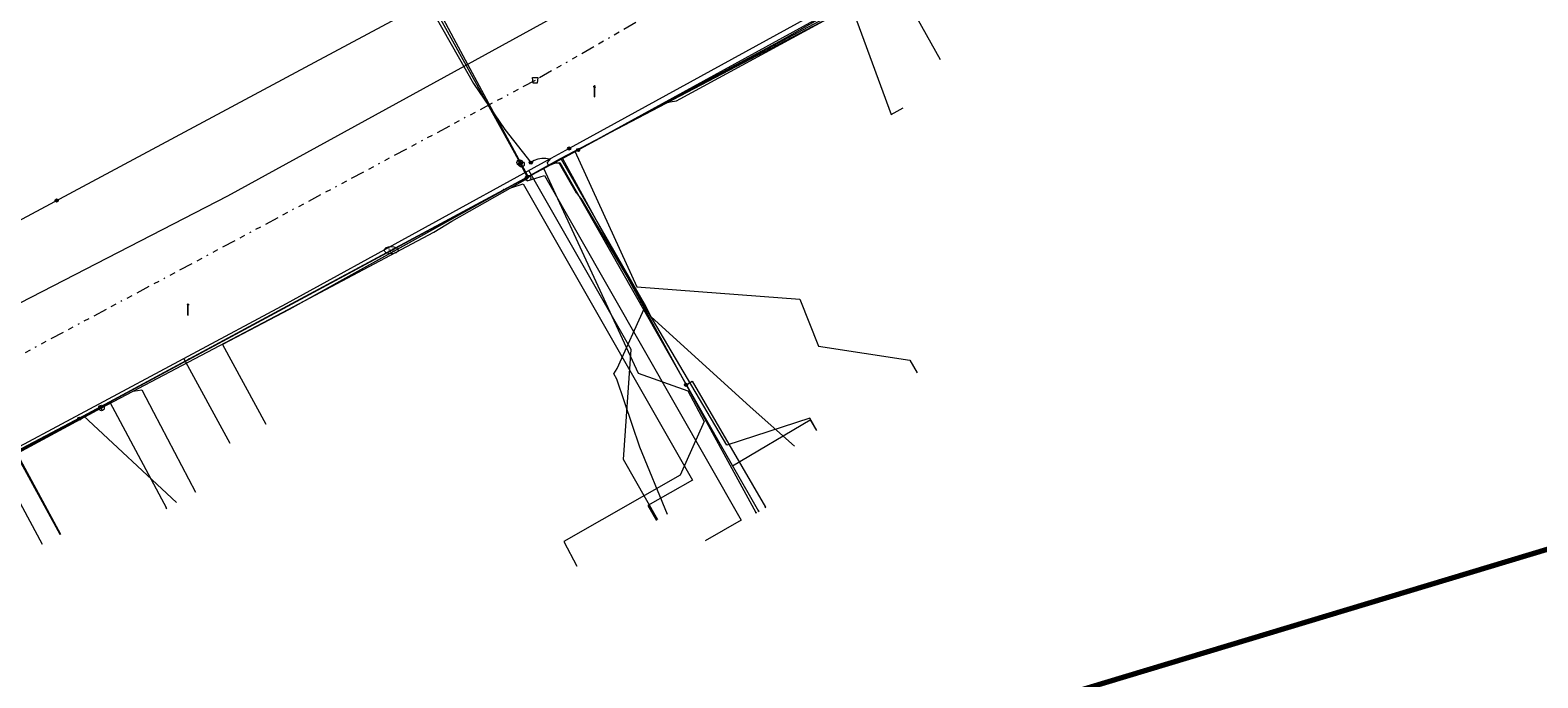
# Model space of a CAD drawing. Header units: metres. Extents: x 154975 to 155642, y 461260 to 461877.
# Tile 19 of 95: x 155309 to 155417, y 461329 to 461376. Entities that reach past the tile are written whole.
import ezdxf
from ezdxf.enums import TextEntityAlignment as Align
from ezdxf.lldxf.tags import DXFTag

# ---------------------------------------------------------------- set-up
doc = ezdxf.new("R2010")
doc.units = ezdxf.units.M
doc.linetypes.add('RI-OVERIG-SO', pattern=[17, 5, -2, 2, -2, 0, -2, 2, -2])
for name, color, linetype, lineweight, true_color in [('B-WE-KL-DATA-G', 3, 'KL-DATA-SO', 18, 0x00ff00), ('B-WE-KL-DATA_HULPSTUK-S', 3, 'Continuous', 18, 0x00ff00), ('B-WE-KL-DATA_KABELBED-G', 3, 'Continuous', 18, 0x00ff00), ('B-WE-KL-ET_LS-G', 1, 'KL-LS-SO', 18, 0xff0000), ('B-WE-KL-ET_LS-S', 1, 'Continuous', 18, 0xff0000), ('B-WE-KL-ET_LS_HULPSTUK-S', 1, 'Continuous', 18, 0xff0000), ('B-WE-KL-GAS_HD-G', 30, 'KL-GAS_HD-SO', 18, 0xff7f00), ('B-WE-KL-GAS_LD-G', 30, 'KL-GAS_LD-SO', 18, 0xff7f00), ('B-WE-KL-GAS_LD_HULPSTUK-S', 30, 'Continuous', 18, 0xff7f00), ('B-WE-KL-WATER-G', 5, 'KL-WATER-SO', 18, 0x0000ff), ('B-WE-KL-WATER-S', 5, 'Continuous', 18, 0x0000ff), ('B-WE-KL-WATER_HULPSTUK-S', 5, 'Continuous', 18, 0x0000ff), ('B-WE-RI-VRIJVERVAL-G', 6, 'RI-OVERIG-SO', 18, 0xff00ff), ('B-WE-RI-VRIJVERVAL_HULPSTUK-S', 6, 'Continuous', 18, 0xff00ff)]:
    doc.layers.add(name, color=color, linetype=linetype, lineweight=lineweight, true_color=true_color)
doc.layers.add('B-WE-OG-INFO_ORIENTATIEPOLYGOON-GV', color=7, linetype='Continuous', lineweight=70)
doc.styles.add('NLCS-ISO', font='NLCS-ISO.ttf')
tags = doc.linetypes.add('KL-DATA-SO', pattern='A,4,-1,[101,NLCS.SHX,S=0.5,R=0,X=0,Y=0],-1,4,-1,["D",Standard,S=1,R=0,X=-0.25,Y=-0.5],-1.5', length=12.5).pattern_tags.tags
tags[18] = DXFTag(74, 10)
tags = doc.linetypes.add('KL-GAS_HD-SO', pattern='A,4,-1,[69,NLCS.SHX,S=0.5,R=0,X=0,Y=0],-1,4,-1,["H",Standard,S=1,R=0,X=0,Y=-0.5],-2', length=13).pattern_tags.tags
tags[18] = DXFTag(74, 10)
tags = doc.linetypes.add('KL-GAS_LD-SO', pattern='A,4,-1,[69,NLCS.SHX,S=0.5,R=0,X=0,Y=0],-1,4,-1,["L",Standard,S=1,R=0,X=0.25,Y=-0.5],-2', length=13).pattern_tags.tags
tags[18] = DXFTag(74, 10)
tags = doc.linetypes.add('KL-LS-SO', pattern='A,4,-1,[103,NLCS.SHX,S=0.75,R=0,X=0,Y=0],-1,4,-1,["L",Standard,S=1,R=0,X=0,Y=-0.5],-2', length=13).pattern_tags.tags
tags[18] = DXFTag(74, 10)
doc.linetypes.add('KL-WATER-SO', pattern='A,7,-0.5,[168,NLCS.SHX,S=0.75,R=0,X=0.75,Y=0],-2', length=9.5)

# ---------------------------------------------------------------- blocks, each defined once
blk = doc.blocks.new('SKL-WTB_HULP_BLAASGAT-SO')
at = {"color": 0, "linetype": 'ByBlock', "lineweight": 18}
for points in [[(0.4, 0.73), (-0.4, 0.09)], [(-0.4, 0.73), (0.4, 0.09)], [(0, 0.41), (0, -0.87)]]:
    blk.add_lwpolyline(points, dxfattribs=at)
blk.add_circle((0, 0), 1, dxfattribs=at)
at = {"color": 0, "linetype": 'ByBlock', "lineweight": 18, "style": 'NLCS-ISO', "flags": 1}
for tag, p in [('TYPE', (1.5, 0)), ('OMSCHRIJVING', (1.5, -3)), ('LABEL', (1.5, -1.5))]:
    blk.add_attdef(tag, p, '', height=1, dxfattribs=at)
blk = doc.blocks.new('SKL-WTB_HULP_T STUK-SO')
at = {"color": 0, "linetype": 'ByBlock', "lineweight": 18}
blk.add_circle((0, 0), 1, dxfattribs=at)
at = {"color": 0, "linetype": 'ByBlock', "lineweight": -2, "style": 'NLCS-ISO'}
blk.add_text('T', height=1, dxfattribs=at).set_placement((0, 0), align=Align.MIDDLE_CENTER)
at = {"color": 0, "linetype": 'ByBlock', "lineweight": 18, "style": 'NLCS-ISO', "flags": 1}
for tag, p in [('TYPE', (1.5, 0)), ('OMSCHRIJVING', (1.5, -3)), ('LABEL', (1.5, -1.5))]:
    blk.add_attdef(tag, p, '', height=1, dxfattribs=at)
blk = doc.blocks.new('SKL-WTB_HULP_MOF-SO')
at = {"linetype": 'ByBlock', "lineweight": 18}
h = blk.add_hatch(color=0, dxfattribs=at)
h.dxf.hatch_style = 1
h.paths.add_polyline_path([(-0.5625, 0, 1), (0.5625, 0, 1)])
at = {"color": 0, "linetype": 'ByBlock', "lineweight": 18}
blk.add_circle((0, 0), 0.5625, dxfattribs=at)
at = {"color": 0, "linetype": 'ByBlock', "lineweight": 18, "style": 'NLCS-ISO', "flags": 1}
for tag, p in [('TYPE', (1.5, 0)), ('OMSCHRIJVING', (1.5, -3)), ('LABEL', (1.5, -1.5))]:
    blk.add_attdef(tag, p, '', height=1, dxfattribs=at)
blk = doc.blocks.new('SKL-WTB_HULP_AFSLUITER-SO')
at = {"color": 0, "linetype": 'ByBlock', "lineweight": 18}
blk.add_lwpolyline([(0, 0.8), (0, -0.8)], dxfattribs=at)
blk.add_circle((0, 0), 1, dxfattribs=at)
at = {"color": 0, "linetype": 'ByBlock', "lineweight": 18, "style": 'NLCS-ISO', "flags": 1}
for tag, p in [('TYPE', (1.5, 0)), ('OMSCHRIJVING', (1.5, -3)), ('LABEL', (1.5, -1.5))]:
    blk.add_attdef(tag, p, '', height=1, dxfattribs=at)
blk = doc.blocks.new('SKL-WATER_BRANDKRAAN_BRANDPUT-SO')
at = {"color": 0, "linetype": 'ByBlock', "lineweight": 18}
blk.add_ellipse((0, 0), major_axis=(2.5, 0), ratio=0.54, dxfattribs=at)
at = {"color": 0, "linetype": 'ByBlock', "lineweight": 18, "style": 'NLCS-ISO'}
blk.add_text('bk', height=1.5, dxfattribs=at).set_placement((0.16, 0), align=Align.MIDDLE_CENTER)
blk = doc.blocks.new('SKL-WTB_HULP_OVERIG-SO')
at = {"color": 0, "linetype": 'ByBlock', "lineweight": 18}
for points in [[(-0.14, 0.14), (0.14, -0.14)], [(0.14, 0.14), (-0.14, -0.14)]]:
    blk.add_lwpolyline(points, dxfattribs=at)
at = {"color": 0, "linetype": 'ByBlock', "lineweight": 18, "style": 'NLCS-ISO', "flags": 1}
for tag, p in [('TYPE', (1.5, 0)), ('OMSCHRIJVING', (1.5, -3)), ('LABEL', (1.5, -1.5))]:
    blk.add_attdef(tag, p, '', height=1, dxfattribs=at)
blk = doc.blocks.new('SRI-HULP_AFVOER_OPVANG-SO')
at = {"color": 0, "linetype": 'ByBlock', "lineweight": 18}
blk.add_lwpolyline([(-0.75, -1), (-1, 1), (1, 1), (0.75, -1)], close=True, dxfattribs=at)
at = {"color": 0, "linetype": 'ByBlock', "lineweight": 18, "style": 'NLCS-ISO', "flags": 1}
for tag, p in [('TYPE', (1.5, 0)), ('OMSCHRIJVING', (1.5, -3)), ('LABEL', (1.5, -1.5))]:
    blk.add_attdef(tag, p, '', height=1, dxfattribs=at)
blk = doc.blocks.new('SKL-ET_LS_MAST-SO')
for p, q in [((-0.05, 2.07), (0.05, 2.07)), ((-0.05, -2), (0.05, -2))]:
    blk.add_line(p, q)
for points in [[(-0.18, 1.76), (-0.22, 1.76), (-0.22, 1.84), (-0.18, 1.84), (-0.18, 1.79)], [(-0.18, 1.49), (-0.22, 1.49), (-0.22, 1.57), (-0.18, 1.57), (-0.18, 1.52)], [(-0.18, 1.79), (-0.05, 1.79)], [(-0.18, 1.76), (-0.05, 1.76)], [(-0.18, 1.52), (-0.05, 1.52)], [(-0.18, 1.49), (-0.05, 1.49)], [(-0.05, -2), (-0.05, 2.07)], [(0.05, -2), (0.05, 2.07)], [(0.18, 1.92), (0.05, 1.92)], [(0.18, 1.89), (0.05, 1.89)], [(0.18, 1.66), (0.05, 1.66)], [(0.18, 1.63), (0.05, 1.63)], [(0.18, 1.39), (0.05, 1.39)], [(0.18, 1.36), (0.05, 1.36)], [(0.18, 1.89), (0.22, 1.89), (0.22, 1.97), (0.18, 1.97), (0.18, 1.92)], [(0.18, 1.63), (0.22, 1.63), (0.22, 1.71), (0.18, 1.71), (0.18, 1.66)], [(0.18, 1.36), (0.22, 1.36), (0.22, 1.44), (0.18, 1.44), (0.18, 1.39)]]:
    blk.add_lwpolyline(points)

msp = doc.modelspace()

# ---------------------------------------------------------------- linework, layer by layer
at = {"layer": 'B-WE-KL-DATA-G', "ltscale": 0.2, "flags": 128}
for points in [[(155260.858, 461320.685), (155261.493, 461321.02), (155279.762, 461330.649), (155280.323, 461330.945), (155307.684, 461345.365), (155312.413, 461347.858), (155312.549, 461347.931), (155346.775, 461366.345), (155346.908, 461366.417), (155353.223, 461369.845), (155354.18, 461370.382), (155354.753, 461370.532), (155355.208, 461370.614), (155355.487, 461370.757), (155369.686, 461378.495), (155376.54, 461382.324), (155382.154, 461385.391), (155386.007, 461387.497), (155387.454, 461388.323), (155413.253, 461403.048), (155416.329, 461404.852), (155417.879, 461405.734), (155441.9, 461420.257), (155451.639, 461426.146), (155452.497, 461426.719), (155454.183, 461427.781), (155462.99, 461433.327), (155468.143, 461436.684), (155471.978, 461439.288), (155474.142, 461440.823), (155477.295, 461443.124), (155481.362, 461446.093), (155488.531, 461451.335), (155488.856, 461450.901)], [(155401.111, 461395.961), (155400.953, 461396.216), (155394.314, 461392.114), (155367.529, 461377.268), (155346.848, 461366.44), (155327.362, 461355.589), (155322.565, 461353.068), (155325.674, 461347.338)], [(155401.111, 461395.961), (155400.953, 461396.216), (155394.314, 461392.114), (155367.529, 461377.268), (155346.848, 461366.44), (155345.643, 461365.769), (155352.455, 461351.004), (155356.032, 461349.745), (155357.205, 461347.53), (155355.486, 461343.683), (155347.119, 461338.905), (155348.044, 461337.128)], [(155401.111, 461395.961), (155400.953, 461396.216), (155394.314, 461392.114), (155367.529, 461377.268), (155347.9, 461366.991), (155352.372, 461357.232), (155364.081, 461356.33), (155365.434, 461352.957), (155372.006, 461351.945), (155372.532, 461351.028)], [(155401.111, 461395.961), (155400.953, 461396.216), (155394.314, 461392.114), (155371.042, 461379.215), (155374.177, 461373.576)], [(155312.549, 461347.931), (155346.775, 461366.345), (155346.908, 461366.417), (155352.985, 461355.857)], [(155354.555, 461340.85), (155352.569, 461345.684), (155350.918, 461350.58), (155350.708, 461350.965), (155350.935, 461351.349), (155352.985, 461355.857)], [(155352.985, 461355.857), (155353.375, 461355.077), (155360.52, 461348.582), (155363.699, 461345.753)], [(155307.684, 461345.365), (155312.413, 461347.858), (155312.549, 461347.931)], [(155312.549, 461347.931), (155319.25, 461341.701)], [(155310.868, 461339.405), (155307.794, 461345.069), (155300.08, 461340.888), (155276.409, 461328.392), (155276.155, 461328.348), (155259.827, 461320.149), (155260.03, 461319.745), (155240.639, 461309.508), (155219.161, 461298.934), (155219.194, 461298.87)], [(155307.684, 461345.365), (155310.904, 461339.429)]]:
    msp.add_lwpolyline(points, dxfattribs=at)
at = {"layer": 'B-WE-KL-DATA_KABELBED-G', "ltscale": 0.2, "flags": 128}
for points in [[(155443.803, 461421.909), (155430.074, 461413.323), (155427.757, 461411.937), (155416.179, 461405.32), (155382.683, 461386.176), (155380.955, 461385.188), (155376.701, 461382.757), (155347.002, 461366.447)], [(155371.042, 461379.215), (155367.529, 461377.268), (155347.9, 461366.991)], [(155371.042, 461379.215), (155374.177, 461373.576)], [(155273.226, 461343.657), (155281.797, 461347.988), (155329.202, 461373.388), (155337.844, 461378.049)], [(155347.002, 461366.447), (155346.88, 461366.38), (155314.447, 461348.916), (155312.27, 461347.743), (155299.82, 461341.039), (155264.207, 461322.629), (155263.408, 461322.216), (155259.551, 461320.222), (155258.284, 461319.583)], [(155347.9, 461366.991), (155345.643, 461365.769)], [(155347.003, 461366.447), (155355.9, 461350.169), (155360.923, 461340.977)], [(155347.9, 461366.991), (155352.372, 461357.232), (155364.081, 461356.33), (155365.434, 461352.957), (155372.006, 461351.945), (155372.532, 461351.028)], [(155345.643, 461365.769), (155327.362, 461355.589), (155322.565, 461353.068), (155325.674, 461347.338)], [(155345.643, 461365.769), (155352.455, 461351.004), (155356.032, 461349.745), (155357.205, 461347.53), (155355.486, 461343.683), (155347.119, 461338.905), (155348.044, 461337.128)], [(155355.9, 461350.169), (155356.348, 461350.428), (155361.607, 461341.364)], [(155355.9, 461350.169), (155361.121, 461341.085)], [(155312.27, 461347.743), (155314.447, 461348.916), (155318.516, 461341.303)], [(155282.204, 461331.451), (155300.08, 461340.888), (155307.794, 461345.069), (155310.868, 461339.405)]]:
    msp.add_lwpolyline(points, dxfattribs=at)
at = {"layer": 'B-WE-KL-ET_LS-G', "ltscale": 0.2, "flags": 128}
for points in [[(155302.877, 461435.293), (155303.025, 461435.018), (155303.284, 461434.391), (155303.477, 461433.739), (155303.602, 461433.072), (155303.656, 461432.394), (155303.627, 461431.543), (155303.487, 461430.703), (155303.24, 461429.887), (155302.889, 461429.11), (155302.442, 461428.387), (155302.112, 461427.962), (155306.048, 461420.862), (155308.532, 461416.472), (155314.604, 461419.749), (155320.456, 461408.866), (155335.588, 461380.7), (155340.61, 461371.854), (155342.855, 461368.554), (155344.733, 461366.162)], [(155409.183, 461401.293), (155391.495, 461391.316), (155347.492, 461367.177)], [(155346.176, 461366.455), (155327.134, 461356.009), (155277.605, 461329.486), (155222.822, 461302.609), (155201.337, 461291.914)], [(155346.088, 461366.407), (155345.813, 461366.452), (155345.528, 461366.449), (155345.249, 461366.399), (155344.982, 461366.303), (155344.734, 461366.163)], [(155348.37, 461363.554), (155348.019, 461363.967), (155346.815, 461366.043), (155346.74, 461366.124), (155346.588, 461366.12), (155346.416, 461366.092), (155346.208, 461365.994), (155346.045, 461365.957), (155345.967, 461366.05), (155345.925, 461366.175), (155346.176, 461366.455)], [(155347.492, 461367.177), (155346.176, 461366.455)], [(155351.941, 461352.717), (155344.587, 461365.583)], [(155365.316, 461346.897), (155364.817, 461347.765), (155358.827, 461345.82), (155348.37, 461363.554)], [(155353.877, 461340.462), (155351.396, 461344.803), (155351.941, 461352.717)], [(155323.109, 461345.947), (155319.785, 461352.074)]]:
    msp.add_lwpolyline(points, dxfattribs=at)
at = {"layer": 'B-WE-KL-GAS_HD-G', "ltscale": 0.2, "flags": 128}
msp.add_lwpolyline([(155124.314, 461264.154), (155144.376, 461273.447), (155248.272, 461325.293), (155322.928, 461363.764), (155391.612, 461401.482), (155453.458, 461441.14), (155455.299, 461442.639)], dxfattribs=at)
at = {"layer": 'B-WE-KL-GAS_LD-G', "ltscale": 0.2, "flags": 128}
for points in [[(155315.577, 461418.399), (155321.208, 461408.136), (155333.641, 461384.837), (155343.937, 461366.163), (155344.093, 461365.861)], [(155345.181, 461365.512), (155346.795, 461366.38), (155373.481, 461380.641)], [(155344.093, 461365.861), (155344.526, 461365.048)], [(155344.526, 461365.048), (155344.843, 461365.331), (155345.181, 461365.512)], [(155346.271, 461366.098), (155346.81, 461366.162)], [(155346.81, 461366.162), (155359.244, 461344.351), (155364.831, 461347.649), (155365.285, 461346.88)], [(155276.443, 461328.137), (155278.858, 461329.633), (155313.852, 461348.51), (155327.27, 461355.588), (155337.761, 461361.149), (155339.048, 461361.94), (155344.526, 461365.048)], [(155343.303, 461364.353), (155344.185, 461364.624)], [(155344.185, 461364.624), (155356.364, 461343.324), (155353.157, 461341.49), (155353.777, 461340.405)], [(155316.124, 461349.71), (155316.748, 461349.813), (155317.596, 461348.198)], [(155317.596, 461348.198), (155320.616, 461342.442)], [(155306.53, 461344.333), (155309.579, 461338.71)]]:
    msp.add_lwpolyline(points, dxfattribs=at)
at = {"layer": 'B-WE-KL-WATER-G', "ltscale": 0.2, "flags": 128}
for points in [[(155339.196, 461375.094), (155331.759, 461389.052), (155316.527, 461417.523)], [(155346.301, 461366.109), (155362.644, 461374.902), (155402.588, 461397.551), (155412.358, 461403.181)], [(155367.637, 461377.733), (155367.76, 461377.516), (155370.645, 461369.618), (155371.519, 461370.104)], [(155344.066, 461366.043), (155339.196, 461375.094)], [(155342.779, 461364.214), (155344.54, 461365.162)], [(155344.54, 461365.162), (155344.066, 461366.043)], [(155344.354, 461365.062), (155344.473, 461364.842), (155345.723, 461365.231), (155359.874, 461340.432), (155357.268, 461338.945)], [(155344.54, 461365.162), (155346.301, 461366.109)], [(155334.693, 461359.864), (155342.779, 461364.214)], [(155278.321, 461329.686), (155298.276, 461340.251), (155327.223, 461355.845), (155334.693, 461359.864)]]:
    msp.add_lwpolyline(points, dxfattribs=at)
at = {"layer": 'B-WE-OG-INFO_ORIENTATIEPOLYGOON-GV', "ltscale": 0.2, "flags": 128}
msp.add_lwpolyline([(154979.954, 461769.009), (154975.026, 461742.727), (154981.597, 461683.593), (155016.092, 461571.895), (155037.446, 461470.052), (155080.154, 461341.928), (155088.367, 461282.793), (155132.718, 461259.797), (155173.784, 461264.724), (155641.931, 461405.99), (155592.652, 461516.045), (155541.731, 461614.603), (155441.531, 461736.157), (155407.036, 461800.219), (155362.685, 461877.422)], close=True, dxfattribs=at)
at = {"layer": 'B-WE-RI-VRIJVERVAL-G', "ltscale": 0.2, "flags": 128}
for points in [[(155388.73, 461397.13), (155345.05, 461372.08)], [(155345.05, 461372.08), (155298.8, 461347.38)]]:
    msp.add_lwpolyline(points, dxfattribs=at)

# ---------------------------------------------------------------- block references
at = {"layer": 'B-WE-KL-DATA_HULPSTUK-S', "xscale": 0.2, "yscale": 0.2, "zscale": 0.2}
for name, p in [('SKL-WTB_HULP_OVERIG-SO', (155347.002, 461366.447)), ('SKL-WTB_HULP_OVERIG-SO', (155347.002, 461366.447)), ('SKL-WTB_HULP_OVERIG-SO', (155347.003, 461366.447)), ('SKL-WTB_HULP_MOF-SO', (155348.131, 461367.067)), ('SKL-WTB_HULP_MOF-SO', (155310.625, 461363.434)), ('SKL-WTB_HULP_MOF-SO', (155355.9, 461350.169)), ('SKL-WTB_HULP_OVERIG-SO', (155355.9, 461350.169)), ('SKL-WTB_HULP_OVERIG-SO', (155355.9, 461350.169)), ('SKL-WTB_HULP_MOF-SO', (155312.27, 461347.743)), ('SKL-WTB_HULP_OVERIG-SO', (155312.27, 461347.743)), ('SKL-WTB_HULP_OVERIG-SO', (155318.516, 461341.303)), ('SKL-WTB_HULP_OVERIG-SO', (155361.607, 461341.364)), ('SKL-WTB_HULP_OVERIG-SO', (155360.923, 461340.977)), ('SKL-WTB_HULP_OVERIG-SO', (155361.121, 461341.085))]:
    msp.add_blockref(name, p, dxfattribs=at)
at = {"layer": 'B-WE-KL-ET_LS-S', "xscale": 0.2, "yscale": 0.2, "zscale": 0.2}
for p in [(155349.32, 461371.296), (155320.073, 461355.578)]:
    msp.add_blockref('SKL-ET_LS_MAST-SO', p, dxfattribs=at)
at = {"layer": 'B-WE-KL-ET_LS_HULPSTUK-S', "xscale": 0.2, "yscale": 0.2, "zscale": 0.2}
for p in [(155347.492, 461367.177), (155344.733, 461366.162)]:
    msp.add_blockref('SKL-WTB_HULP_MOF-SO', p, dxfattribs=at)
at = {"layer": 'B-WE-KL-GAS_LD_HULPSTUK-S', "xscale": 0.2, "yscale": 0.2, "zscale": 0.2}
for name, p in [('SKL-WTB_HULP_BLAASGAT-SO', (155343.937, 461366.163)), ('SKL-WTB_HULP_T STUK-SO', (155344.526, 461365.048)), ('SKL-WTB_HULP_BLAASGAT-SO', (155313.852, 461348.51))]:
    msp.add_blockref(name, p, dxfattribs=at)
at = {"layer": 'B-WE-KL-WATER-S', "xscale": 0.2, "yscale": 0.2, "zscale": 0.2}
msp.add_blockref('SKL-WATER_BRANDKRAAN_BRANDPUT-SO', (155334.693, 461359.864), dxfattribs=at)
at = {"layer": 'B-WE-KL-WATER_HULPSTUK-S', "xscale": 0.2, "yscale": 0.2, "zscale": 0.2}
for name, p in [('SKL-WTB_HULP_OVERIG-SO', (155339.196, 461375.094)), ('SKL-WTB_HULP_OVERIG-SO', (155356.289, 461371.483)), ('SKL-WTB_HULP_AFSLUITER-SO', (155344.066, 461366.043)), ('SKL-WTB_HULP_OVERIG-SO', (155346.301, 461366.109)), ('SKL-WTB_HULP_OVERIG-SO', (155342.779, 461364.214)), ('SKL-WTB_HULP_OVERIG-SO', (155344.354, 461365.062)), ('SKL-WTB_HULP_OVERIG-SO', (155320.137, 461352.028))]:
    msp.add_blockref(name, p, dxfattribs=at)
at = {"layer": 'B-WE-RI-VRIJVERVAL_HULPSTUK-S', "xscale": 0.2, "yscale": 0.2, "zscale": 0.2}
msp.add_blockref('SRI-HULP_AFVOER_OPVANG-SO', (155345.05, 461372.08), dxfattribs=at)

doc.saveas('drawing.dxf')
